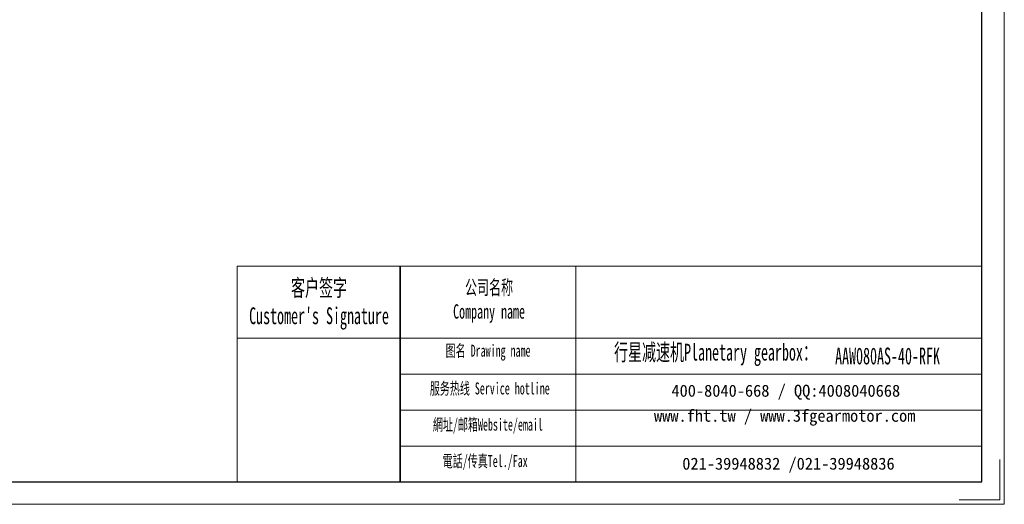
# Model space of a CAD drawing. Header units: millimetres. Extents: x -264 to 299, y -218 to 193.
# Tile 2 of 6: x 5 to 299, y -218 to -74. Entities that reach past the tile are written whole.
import ezdxf

# ---------------------------------------------------------------- set-up
doc = ezdxf.new("R2010")
doc.units = ezdxf.units.MM
doc.layers.get('0').update_dxf_attribs({"lineweight": 35})
for name, color, linetype, lineweight in [('7标注层', 4, 'Continuous', 18), ('SLD-0', 7, 'Continuous', 18), ('图框_外框线', 7, 'Continuous', 18)]:
    doc.layers.add(name, color=color, linetype=linetype, lineweight=lineweight)
doc.styles.add('SLDTEXTSTYLE4', font='txt', dxfattribs={"width": 0.611111})

msp = doc.modelspace()

# ---------------------------------------------------------------- linework, layer by layer
msp.add_line((118.5172, -147.0313), (118.5172, -211.3911))
at = {"layer": '7标注层', "color": 0}
msp.add_line((69.9678, -147.0313), (69.9678, -211.3801), dxfattribs=at)
at = {"layer": '图框_外框线'}
for p, q in [((69.9678, -147.0313), (118.5172, -147.0313)), ((118.5172, -147.0313), (118.5172, -211.3801)), ((118.5172, -147.0313), (291.8524, -147.0313)), ((170.8259, -147.0313), (170.8259, -211.3801)), ((69.9678, -168.5046), (118.5172, -168.5046)), ((118.5172, -168.5046), (291.8524, -168.5046)), ((118.5172, -179.2412), (291.8524, -179.2412)), ((118.5172, -189.9778), (291.8524, -189.9778)), ((118.5172, -200.7144), (291.8524, -200.7144))]:
    msp.add_line(p, q, dxfattribs=at)
at = {"layer": '图框_外框线', "color": 3}
msp.add_lwpolyline([(-264.4942, -218.0831), (298.5554, -218.0831), (298.5554, 180.0734), (-264.4942, 180.0734)], close=True, dxfattribs=at)
at = {"layer": '图框_外框线', "color": 3, "lineweight": 25}
msp.add_lwpolyline([(-230.9793, -211.3801), (291.8524, -211.3801), (291.8524, 173.3704), (-230.9793, 173.3704)], close=True, dxfattribs=at)
at = {"layer": '图框_外框线', "color": 3}
msp.add_lwpolyline([(297.2148, -204.6771), (297.2148, -216.7425), (285.1495, -216.7425)], dxfattribs=at)

# ---------------------------------------------------------------- texts
at = {"layer": 'SLD-0', "color": 1, "attachment_point": 2, "style": 'SLDTEXTSTYLE4'}
for s, insert, char_height, width in [("{\\fSimSun|b1|i0|c134|p2;客户签字\\PCustomer's Signature}", (94.3261, -151.004), 5.010421, 62.330152), ('{\\fSimSun|b1|i0|c134|p2;公司名称\\PCompany name}', (145.0033, -151.27), 4.294646, 55.602262), ('{\\fSimSun|b1|i0|c134|p2;图名 Drawing name}', (144.7097, -170.4837), 3.578872, 45.769065), ('{\\fSimSun|b1|i0|c134|p2;  \\H1.1667x;行星减速机Planetary gearbox\\fSimSun|b0|i0|c134|p2;：}', (210.6885, -170.2077), 4.294646, 67.544653), ('AAW080AS-40-RFK', (263.747, -171.3479), 5.010421, 36.463237), ('{\\fSimSun|b1|i0|c134|p2;服务热线 Service hotline}', (145.2172, -181.7374), 3.578872, 50.991135), ('{\\fSimSun|b1|i0|c134|p2;網址/邮箱Website/email}', (144.66, -192.52), 3.578872, 53.076972), ('{\\fSimSun|b1|i0|c134|p2;電話/传真Tel./Fax}', (143.8581, -203.3866), 3.578872, 53.715332)]:
    msp.add_mtext(s, dxfattribs=dict(at, insert=insert, char_height=char_height, width=width))
at = {"layer": 'SLD-0', "color": 1, "char_height": 3.578872, "attachment_point": 2}
for s, insert, width in [('{\\fSimSun|b1|i0|c134|p2;400-8040-668 / QQ:4008040668}', (233.4378, -182.4213), 104.200324), ('{\\fSimSun|b1|i0|c134|p2;www.fht.tw / www.3fgearmotor.com }', (233.1078, -189.8756), 104.317624), ('{\\fSimSun|b1|i0|c134|p2;021-39948832 /021-39948836 }', (234.2359, -204.1691), 79.654398)]:
    msp.add_mtext(s, dxfattribs=dict(at, insert=insert, width=width))

doc.saveas('drawing.dxf')
